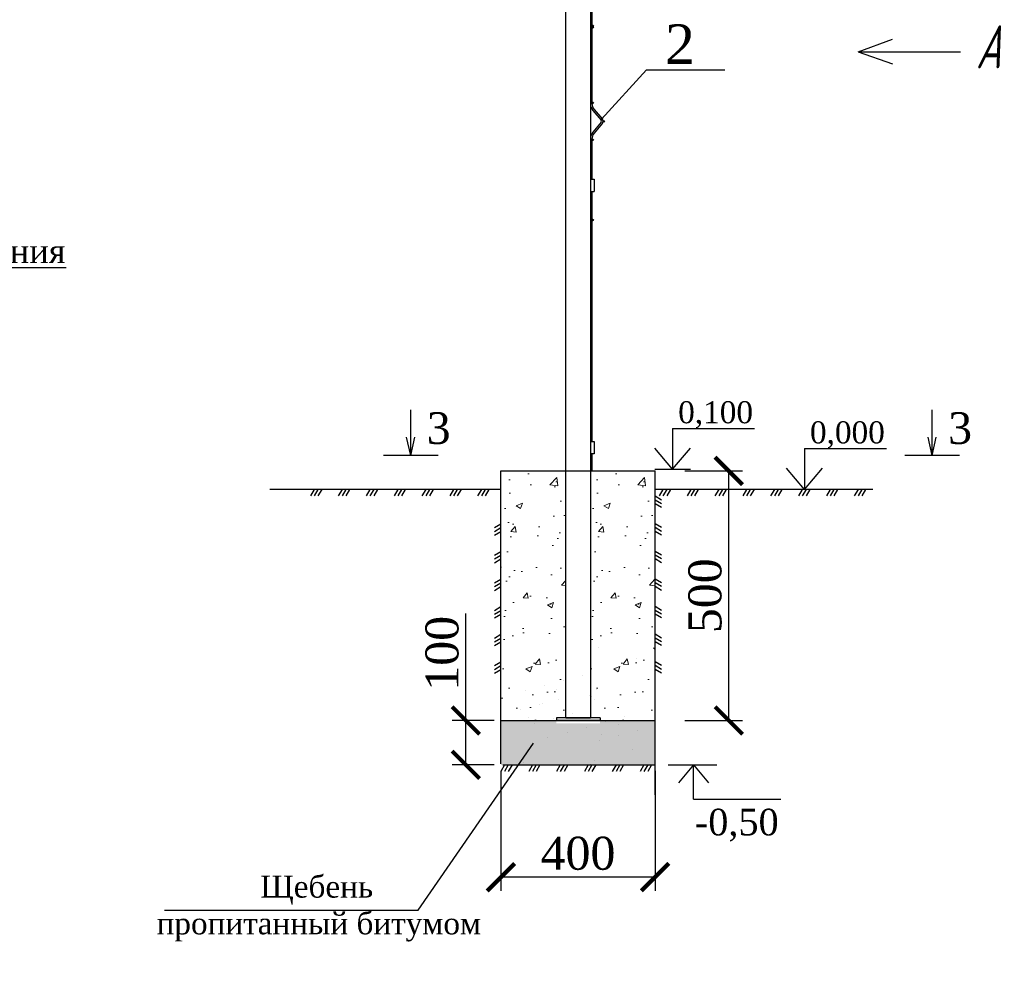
# Model space of a CAD drawing. Header units: inches. Extents: x 6778 to 7415, y 45 to 1090.
# Tile 35 of 41: x 7096 to 7186, y 531 to 617. Entities that reach past the tile are written whole.
import ezdxf

# ---------------------------------------------------------------- set-up
doc = ezdxf.new("R2010")
doc.units = ezdxf.units.IN
doc.header["$MEASUREMENT"] = 0
doc.linetypes.add('DASHDOTX2', pattern=[50.8, 25.4, -12.7, 0, -12.7])
doc.linetypes.add('K5LT_BASIC', pattern=[0])
doc.layers.add('.', color=7, linetype='Continuous', lineweight=15)
doc.layers.add('Системный слой VIEW1', color=7, linetype='Continuous')
doc.layers.add('Системный слой VIEW5', color=7, linetype='Continuous')
doc.styles.add('GOST', font='gost.shx', dxfattribs={"oblique": 15})
doc.styles.add('TIEMS', font='times.ttf')
doc.dimstyles.new('Copy of ISO-25', dxfattribs={"dimtxt": 3, "dimasz": 2.5, "dimexe": 1.25, "dimexo": 0.625, "dimtad": 1, "dimlfac": 100, "dimtxsty": 'GOST', "dimblk": 'ARCHTICK', "dimcen": 2.5, "dimadec": 0, "dimazin": 0, "dimtfac": 1, "dimtmove": 0, "dimatfit": 3, "dimldrblk": 'ARCHTICK', "dimfxl": 1, "dimarcsym": 0})

# ---------------------------------------------------------------- blocks, each defined once
blk = doc.blocks.new('_ArchTick')
at = {"color": 0, "linetype": 'ByBlock', "const_width": 0.15}
blk.add_lwpolyline([(-0.5, -0.5), (0.5, 0.5)], dxfattribs=at)
blk = doc.blocks.new('*D283')
at = {"color": 0, "lineweight": -2, "transparency": 16777216}
for p, q in [((7136.947, 553.384), (7136.947, 563.101)), ((7139.511, 553.384), (7135.697, 553.384)), ((7136.947, 549.346), (7136.947, 553.384)), ((7139.511, 549.346), (7135.697, 549.346))]:
    blk.add_line(p, q, dxfattribs=at)
at = {"layer": 'Defpoints', "color": 0, "transparency": 16777216}
for p in [(7136.947, 553.384), (7140.136, 553.384), (7140.136, 549.346)]:
    blk.add_point(p, dxfattribs=at)
at = {"color": 0, "lineweight": -2, "transparency": 16777216, "xscale": 2.5, "yscale": 2.5, "zscale": 2.5}
for p, rotation in [((7136.947, 553.384), 90), ((7136.947, 549.346), 270)]:
    blk.add_blockref('_ArchTick', p, dxfattribs=dict(at, rotation=rotation))
at = {"color": 0, "transparency": 16777216, "insert": (7134.796, 559.493), "char_height": 3, "attachment_point": 5, "rotation": 90, "style": 'TIEMS'}
blk.add_mtext('100', dxfattribs=at)
blk = doc.blocks.new('*D284')
at = {"color": 0, "lineweight": -2, "transparency": 16777216}
for p, q in [((7140.136, 548.808), (7140.136, 537.897)), ((7154.136, 548.808), (7154.136, 537.897)), ((7154.136, 539.147), (7140.136, 539.147))]:
    blk.add_line(p, q, dxfattribs=at)
at = {"layer": 'Defpoints', "color": 0, "transparency": 16777216}
for p in [(7140.136, 549.433), (7154.136, 549.433), (7140.136, 539.147)]:
    blk.add_point(p, dxfattribs=at)
at = {"color": 0, "lineweight": -2, "transparency": 16777216, "xscale": 2.5, "yscale": 2.5, "zscale": 2.5, "rotation": 180}
blk.add_blockref('_ArchTick', (7140.136, 539.147), dxfattribs=at)
at = {"color": 0, "lineweight": -2, "transparency": 16777216, "xscale": 2.5, "yscale": 2.5, "zscale": 2.5}
blk.add_blockref('_ArchTick', (7154.136, 539.147), dxfattribs=at)
at = {"color": 0, "transparency": 16777216, "insert": (7147.136, 541.298), "char_height": 3, "attachment_point": 5, "style": 'TIEMS'}
blk.add_mtext('400', dxfattribs=at)
blk = doc.blocks.new('*D297')
at = {"color": 0, "lineweight": -2, "transparency": 16777216}
for p, q in [((7156.847, 576.059), (7162.087, 576.059)), ((7160.837, 553.384), (7160.837, 576.059)), ((7156.847, 553.384), (7162.087, 553.384))]:
    blk.add_line(p, q, dxfattribs=at)
at = {"layer": 'Defpoints', "color": 0, "transparency": 16777216}
for p in [(7156.222, 576.059), (7160.837, 576.059), (7156.222, 553.384)]:
    blk.add_point(p, dxfattribs=at)
at = {"color": 0, "lineweight": -2, "transparency": 16777216, "xscale": 2.5, "yscale": 2.5, "zscale": 2.5}
for p, rotation in [((7160.837, 576.059), 90), ((7160.837, 553.384), 270)]:
    blk.add_blockref('_ArchTick', p, dxfattribs=dict(at, rotation=rotation))
at = {"color": 0, "transparency": 16777216, "insert": (7158.686, 564.722), "char_height": 3, "attachment_point": 5, "rotation": 90, "style": 'TIEMS'}
blk.add_mtext('500', dxfattribs=at)

msp = doc.modelspace()

# ---------------------------------------------------------------- hatches: boundary and pattern name
at = {"layer": '.', "linetype": 'ByBlock'}
h = msp.add_hatch(dxfattribs=at)
h.set_pattern_fill('AR-CONC', color=0, scale=0.8)
h.set_pattern_definition([(50, (4034.343, -797.612), (5.7380815, -0.502017), [0.6, -6.6]), (355, (4034.343, -797.612), (-1.110011, 6.017537), [0.48, -5.28]), (100.45144, (4034.821, -797.6537), (4.628071, 5.51552), [0.509922, -5.609137]), (46.1842, (4034.343, -796.012), (8.53793, -1.324154), [0.9, -9.9]), (96.63564, (4035.054, -796.122), (7.477296, 7.792949), [0.764883, -8.41371]), (351.18416, (4034.343, -796.012), (7.477296, 7.792949), [0.72, -7.92]), (21, (4035.143, -796.412), (4.7752564, -3.220951), [0.6, -6.6]), (326, (4035.143, -796.412), (1.946523, 5.8012), [0.48, -5.28]), (71.45144, (4035.541, -796.68), (6.721779, 2.580249), [0.509922, -5.609137]), (37.5, (4034.3428, -797.6118), (0.0972788, 2.6631508), [0, -5.216, 0, -5.36, 0, -5.3]), (7.5, (4034.3428, -797.6118), (2.1045563, 3.1552937), [0, -3.056, 0, -5.096, 0, -2.02]), (327.5, (4032.5588, -797.6118), (4.2705795, -0.180439), [0, -2, 0, -6.24, 0, -8.28]), (317.5, (4031.7588, -797.612), (4.6654894, 0.80084), [0, -2.6, 0, -4.144, 0, -5.88])])
h.paths.add_polyline_path([(7146.009, 576.06), (7140.128, 576.059), (7140.128, 553.384), (7146.092, 553.384), (7146.009, 553.444)])
h = msp.add_hatch(dxfattribs=at)
h.set_pattern_fill('AR-CONC', color=0, scale=0.8)
h.set_pattern_definition([(50, (4042.3193, -797.612), (5.7380815, -0.502017), [0.6, -6.6]), (355, (4042.3193, -797.612), (-1.110011, 6.017537), [0.48, -5.28]), (100.45144, (4042.7975, -797.6537), (4.628071, 5.51552), [0.509922, -5.609137]), (46.1842, (4042.319, -796.012), (8.53793, -1.324154), [0.9, -9.9]), (96.63564, (4043.031, -796.122), (7.477296, 7.792949), [0.764883, -8.41371]), (351.18416, (4042.319, -796.012), (7.477296, 7.792949), [0.72, -7.92]), (21, (4043.1193, -796.412), (4.7752564, -3.220951), [0.6, -6.6]), (326, (4043.1193, -796.412), (1.946523, 5.8012), [0.48, -5.28]), (71.45144, (4043.517, -796.68), (6.721779, 2.580249), [0.509922, -5.609137]), (37.5, (4042.3193, -797.6118), (0.0972788, 2.6631508), [0, -5.216, 0, -5.36, 0, -5.3]), (7.5, (4042.3193, -797.6118), (2.1045563, 3.1552937), [0, -3.056, 0, -5.096, 0, -2.02]), (327.5, (4040.5353, -797.6118), (4.2705795, -0.180439), [0, -2, 0, -6.24, 0, -8.28]), (317.5, (4039.7353, -797.612), (4.6654894, 0.80084), [0, -2.6, 0, -4.144, 0, -5.88])])
h.paths.add_polyline_path([(7148.248, 553.384), (7154.068, 553.384), (7154.128, 553.444), (7154.128, 576.059), (7148.248, 576.059)])
h = msp.add_hatch(dxfattribs=at)
h.set_pattern_fill('GRAVEL', color=256, scale=0.8)
h.set_pattern_definition([(228.0127875, (3877.21516, -949.500063), (-6.4, -7.2), [0.1076288, -10.65527044]), (184.9697407, (3877.143162, -949.580063), (9.6, 0.8), [0.1846944, -18.28473981]), (132.510447, (3876.95916, -949.596063), (8, -8.8), [0.1302304, -12.89282608]), (267.273689, (3876.647162, -949.796063), (0.8, 16), [0.1681904, -16.65084643]), (292.8336542, (3876.639162, -949.964063), (-4, 9.6), [0.164924, -16.3274985]), (357.273689, (3876.703162, -950.116063), (-16, 0.8), [0.1681904, -16.65084643]), (37.6942405, (3876.871162, -950.124063), (-10.4, -8), [0.2224232, -22.01987884]), (72.2553284, (3877.047162, -949.988063), (5.6, 17.6), [0.2099904, -20.7890572]), (121.4295656, (3877.111162, -949.788063), (-6.4, 10.4), [0.16876, -16.70725849]), (175.2363583, (3877.02316, -949.644063), (8.8, -0.8), [0.1926656, -9.44061006]), (222.3974378, (3876.831162, -949.628063), (-9.6, -8.8), [0.2491584, -24.6667]), (138.8140748, (3877.43916, -949.80406), (-5.6, 4.8), [0.0850408, -8.41907585]), (171.4692344, (3877.375162, -949.748063), (10.4, -1.6), [0.1617896, -16.01720913]), (225, (3877.21516, -949.72406), (-1e-16, -0.8), [0.1131368, -1.01823405]), (203.1985905, (3877.15916, -949.62806), (4, 1.6), [0.0609264, -6.03169208]), (291.8014095, (3877.10316, -949.65206), (-0.8, 2.4), [0.0861624, -4.22196945]), (30.9637565, (3877.13516, -949.73206), (2.4, 1.6), [0.1399432, -4.52481832]), (161.565051, (3877.25516, -949.66006), (1.6, -0.8), [0.1011928, -2.42862933]), (16.3895403, (3876.63916, -949.652063), (8, 2.4), [0.14176, -14.03427612]), (70.346176, (3876.77516, -949.612063), (-3.2, -8.8), [0.1189288, -11.7739262]), (293.1985905, (3877.25516, -949.50006), (-1.6, 4), [0.121852, -5.97076648]), (343.6104597, (3877.30316, -949.612063), (-8, 2.4), [0.14176, -14.03427612]), (339.4439548, (3876.63916, -950.14806), (-4, 1.6), [0.136704, -6.698499]), (294.7751406, (3876.76716, -950.196063), (-4, 8.8), [0.1145424, -11.33971445]), (66.8014095, (3877.26316, -950.30006), (1.6, 4), [0.121852, -5.97076648]), (17.3540246, (3877.31116, -950.188063), (-10.4, -3.2), [0.1341048, -13.2763389]), (69.4439548, (3876.87116, -950.30006), (-1.6, -4), [0.068352, -6.766851]), (101.3099325, (3877.21516, -950.30006), (-0.8, 3.2), [0.040792, -4.03842361]), (165.9637565, (3877.20716, -950.26006), (2.4, -0.8), [0.164924, -3.1335605]), (186.009006, (3877.04716, -950.220063), (8, 0.8), [0.15284, -15.13113854]), (303.6900675, (3877.13516, -949.80406), (-0.8, 1.6), [0.1153776, -2.76906342]), (353.1572266, (3877.199162, -949.900063), (13.6, -1.6), [0.2014352, -19.9420501]), (60.945396, (3877.39916, -949.92406), (-3.2, -5.6), [0.0823648, -8.15413931]), (90, (3877.4392, -949.8521), (-0.8, 0.8), [0.048, -0.752]), (120.2564372, (3877.03116, -950.196063), (3.2, -5.6), [0.1111392, -11.002816]), (48.0127875, (3876.97516, -950.100063), (6.4, 7.2), [0.2152576, -10.54764164]), (0, (3877.1192, -949.9401), (0.8, 0.8), [0.208, -0.592]), (325.3048465, (3877.32716, -949.940063), (8, -5.6), [0.1264912, -12.52261944]), (254.054604, (3877.43116, -950.01206), (-0.8, -3.2), [0.1164816, -5.70760631]), (207.6459754, (3877.399162, -950.124063), (-15.2, -8), [0.189652, -18.77557935]), (175.4260787, (3877.231162, -950.212063), (-10.4, 0.8), [0.2006392, -19.86325873])])
h.paths.add_polyline_path([(7154.128, 553.382), (7149.127, 553.382), (7149.127, 553.119), (7145.167, 553.119), (7145.167, 553.382), (7140.128, 553.382), (7140.128, 549.344), (7154.128, 549.344)])

# ---------------------------------------------------------------- linework, layer by layer
for p, q in [((7172.588, 614.154), (7175.704, 615.305)), ((7172.588, 614.154), (7175.704, 613.048)), ((7172.588, 614.154), (7181.894, 614.154)), ((7140.136, 549.433), (7140.136, 576.059)), ((7154.136, 546.633), (7154.136, 576.059)), ((7145.19, 553.624), (7145.19, 553.384)), ((7149.15, 553.624), (7149.15, 553.384)), ((7109.574, 536.143), (7132.614, 536.143))]:
    msp.add_line(p, q)
at = {"color": 1}
for p, q in [((7148.256, 602.582), (7148.612, 602.582)), ((7148.612, 602.582), (7148.612, 601.462)), ((7148.256, 601.462), (7148.612, 601.462)), ((7148.256, 578.724), (7148.612, 578.724)), ((7148.612, 578.724), (7148.612, 577.604)), ((7148.612, 577.604), (7148.256, 577.604))]:
    msp.add_line(p, q, dxfattribs=at)
at = {"linetype": 'Continuous'}
msp.add_line((7100.619, 594.508), (7072.05, 594.508), dxfattribs=at)
at = {"color": 7, "lineweight": 30}
for p, q in [((7131.935, 577.462), (7131.935, 581.63)), ((7179.312, 577.462), (7179.312, 581.63)), ((7131.935, 577.462), (7131.558, 579.142)), ((7131.935, 577.462), (7132.312, 579.142)), ((7179.312, 577.462), (7178.935, 579.142)), ((7179.312, 577.462), (7179.689, 579.142)), ((7134.422, 577.462), (7129.448, 577.462)), ((7181.799, 577.462), (7176.826, 577.462))]:
    msp.add_line(p, q, dxfattribs=at)
at = {"color": 7}
for p, q in [((7155.735, 579.933), (7163.184, 579.933)), ((7155.735, 576.213), (7154.107, 578.135)), ((7155.735, 576.213), (7157.364, 578.135)), ((7167.708, 578.104), (7175.157, 578.104)), ((7167.708, 574.384), (7166.08, 576.306)), ((7167.708, 574.384), (7169.337, 576.306)), ((7157.617, 549.346), (7156.25, 547.732)), ((7157.617, 549.346), (7158.983, 547.732)), ((7157.617, 546.224), (7165.575, 546.224))]:
    msp.add_line(p, q, dxfattribs=at)
at = {"color": 7, "linetype": 'DASHDOTX2'}
for p, q in [((7155.735, 579.933), (7155.735, 576.213)), ((7167.708, 578.104), (7167.708, 574.384)), ((7157.617, 546.224), (7157.617, 549.346))]:
    msp.add_line(p, q, dxfattribs=at)
at = {"linetype": 'ByBlock'}
for p, q in [((7140.136, 574.384), (7119.136, 574.384)), ((7173.929, 574.384), (7154.136, 574.384))]:
    msp.add_line(p, q, dxfattribs=at)
at = {"linetype": 'ByBlock', "ltscale": 8}
for p, q in [((7123.165, 574.384), (7122.824, 573.787)), ((7123.507, 574.384), (7123.165, 573.787)), ((7123.848, 574.384), (7123.507, 573.787)), ((7125.698, 574.384), (7125.356, 573.787)), ((7126.039, 574.384), (7125.698, 573.787)), ((7126.38, 574.384), (7126.039, 573.787)), ((7128.23, 574.384), (7127.888, 573.787)), ((7128.571, 574.384), (7128.23, 573.787)), ((7128.912, 574.384), (7128.571, 573.787)), ((7130.762, 574.384), (7130.42, 573.787)), ((7131.103, 574.384), (7130.762, 573.787)), ((7131.444, 574.384), (7131.103, 573.787)), ((7133.294, 574.384), (7132.952, 573.787)), ((7133.635, 574.384), (7133.294, 573.787)), ((7133.976, 574.384), (7133.635, 573.787)), ((7135.826, 574.384), (7135.484, 573.787)), ((7136.167, 574.384), (7135.826, 573.787)), ((7136.509, 574.384), (7136.167, 573.787)), ((7138.358, 574.384), (7138.016, 573.787)), ((7138.699, 574.384), (7138.358, 573.787)), ((7139.041, 574.384), (7138.699, 573.787)), ((7154.85, 574.384), (7154.509, 573.787)), ((7155.192, 574.384), (7154.85, 573.787)), ((7155.533, 574.384), (7155.192, 573.787)), ((7157.383, 574.384), (7157.041, 573.787)), ((7157.724, 574.384), (7157.383, 573.787)), ((7158.065, 574.384), (7157.724, 573.787)), ((7159.915, 574.384), (7159.573, 573.787)), ((7160.256, 574.384), (7159.915, 573.787)), ((7160.597, 574.384), (7160.256, 573.787)), ((7162.447, 574.384), (7162.105, 573.787)), ((7162.788, 574.384), (7162.447, 573.787)), ((7163.129, 574.384), (7162.788, 573.787)), ((7164.979, 574.384), (7164.637, 573.787)), ((7165.32, 574.384), (7164.979, 573.787)), ((7165.662, 574.384), (7165.32, 573.787)), ((7167.511, 574.384), (7167.169, 573.787)), ((7167.852, 574.384), (7167.511, 573.787)), ((7168.194, 574.384), (7167.852, 573.787)), ((7170.043, 574.384), (7169.702, 573.787)), ((7170.384, 574.384), (7170.043, 573.787)), ((7170.726, 574.384), (7170.384, 573.787)), ((7172.575, 574.384), (7172.234, 573.787)), ((7172.916, 574.384), (7172.575, 573.787)), ((7173.258, 574.384), (7172.916, 573.787)), ((7154.733, 573.422), (7154.136, 573.764)), ((7154.733, 573.081), (7154.136, 573.422)), ((7154.733, 572.739), (7154.136, 573.081)), ((7139.54, 570.914), (7140.136, 571.255)), ((7139.54, 570.572), (7140.136, 570.913)), ((7154.733, 570.914), (7154.136, 571.255)), ((7154.733, 570.572), (7154.136, 570.913)), ((7139.54, 570.231), (7140.136, 570.572)), ((7154.733, 570.231), (7154.136, 570.572)), ((7139.54, 568.405), (7140.136, 568.746)), ((7139.54, 568.063), (7140.136, 568.405)), ((7139.54, 567.722), (7140.136, 568.063)), ((7154.733, 568.405), (7154.136, 568.746)), ((7154.733, 568.063), (7154.136, 568.405)), ((7154.733, 567.722), (7154.136, 568.063)), ((7139.54, 565.896), (7140.136, 566.237)), ((7139.54, 565.555), (7140.136, 565.896)), ((7139.54, 565.213), (7140.136, 565.555)), ((7154.733, 565.896), (7154.136, 566.237)), ((7154.733, 565.555), (7154.136, 565.896)), ((7154.733, 565.213), (7154.136, 565.555)), ((7139.54, 563.387), (7140.136, 563.729)), ((7154.733, 563.387), (7154.136, 563.729)), ((7139.54, 563.046), (7140.136, 563.387)), ((7139.54, 562.704), (7140.136, 563.046)), ((7154.733, 563.046), (7154.136, 563.387)), ((7154.733, 562.704), (7154.136, 563.046)), ((7139.54, 560.879), (7140.136, 561.22)), ((7154.733, 560.879), (7154.136, 561.22)), ((7139.54, 560.537), (7140.136, 560.878)), ((7139.54, 560.196), (7140.136, 560.537)), ((7154.733, 560.537), (7154.136, 560.878)), ((7154.733, 560.196), (7154.136, 560.537)), ((7139.54, 558.37), (7140.136, 558.711)), ((7139.54, 558.028), (7140.136, 558.37)), ((7154.733, 558.37), (7154.136, 558.711)), ((7154.733, 558.028), (7154.136, 558.37)), ((7139.54, 557.687), (7140.136, 558.028)), ((7154.733, 557.687), (7154.136, 558.028)), ((7140.463, 549.346), (7140.122, 548.749)), ((7140.804, 549.346), (7140.463, 548.749)), ((7141.146, 549.346), (7140.804, 548.749)), ((7142.995, 549.346), (7142.654, 548.749)), ((7143.337, 549.346), (7142.995, 548.749)), ((7143.678, 549.346), (7143.337, 548.749)), ((7145.527, 549.346), (7145.186, 548.749)), ((7145.869, 549.346), (7145.527, 548.749)), ((7146.21, 549.346), (7145.869, 548.749)), ((7148.059, 549.346), (7147.718, 548.749)), ((7148.401, 549.346), (7148.059, 548.749)), ((7148.742, 549.346), (7148.401, 548.749)), ((7150.591, 549.346), (7150.25, 548.749)), ((7150.933, 549.346), (7150.591, 548.749)), ((7151.274, 549.346), (7150.933, 548.749)), ((7153.123, 549.346), (7152.782, 548.749)), ((7153.465, 549.346), (7153.123, 548.749)), ((7153.806, 549.346), (7153.465, 548.749))]:
    msp.add_line(p, q, dxfattribs=at)
at = {"color": 3}
for p, q in [((7155.485, 574.384), (7155.485, 574.384)), ((7148.964, 559.976), (7148.964, 559.976)), ((7154.136, 559.833), (7153.993, 559.976)), ((7152.421, 559.033), (7152.421, 559.033)), ((7145.192, 556.205), (7145.192, 556.205)), ((7148.335, 555.576), (7148.256, 555.655)), ((7143.935, 554.947), (7143.935, 554.947)), ((7148.649, 555.262), (7148.649, 555.262)), ((7142.677, 553.69), (7142.677, 553.69)), ((7150.849, 553.061), (7150.849, 553.061))]:
    msp.add_line(p, q, dxfattribs=at)
at = {"color": 2}
for p, q in [((7147.549, 557.497), (7147.549, 557.497)), ((7144.092, 556.554), (7144.092, 556.554)), ((7145.82, 557.025), (7145.82, 557.025)), ((7142.363, 556.082), (7142.363, 556.082)), ((7148.806, 556.239), (7148.806, 556.239)), ((7143.62, 554.825), (7143.62, 554.825)), ((7145.349, 555.297), (7145.349, 555.297)), ((7141.892, 554.354), (7141.892, 554.354)), ((7146.606, 554.039), (7146.606, 554.039)), ((7148.335, 554.511), (7148.335, 554.511)), ((7143.149, 553.096), (7143.149, 553.096)), ((7144.878, 553.568), (7144.878, 553.568)), ((7146.498, 553.563), (7146.498, 553.563)), ((7149.592, 553.254), (7149.592, 553.254)), ((7151.321, 553.725), (7151.321, 553.725)), ((7146.135, 552.311), (7146.135, 552.311)), ((7147.863, 552.782), (7147.863, 552.782)), ((7149.278, 552.118), (7149.278, 552.118)), ((7150.849, 551.996), (7150.849, 551.996)), ((7152.578, 552.468), (7152.578, 552.468)), ((7144.406, 551.839), (7144.406, 551.839)), ((7149.121, 551.525), (7149.121, 551.525)), ((7152.107, 550.739), (7152.107, 550.739)), ((7142.206, 549.551), (7142.206, 549.551)), ((7148.286, 549.346), (7148.335, 549.394)), ((7148.649, 549.708), (7148.649, 549.708)), ((7153.364, 549.394), (7153.364, 549.394))]:
    msp.add_line(p, q, dxfattribs=at)
at = {"ltscale": 0.2}
for p, q in [((7149.15, 553.624), (7145.19, 553.624)), ((7149.15, 553.384), (7145.19, 553.384))]:
    msp.add_line(p, q, dxfattribs=at)
at = {"ltscale": 0.5}
msp.add_line((7132.614, 536.143), (7143.088, 551.316), dxfattribs=at)
at = {"linetype": 'ByBlock'}
for points in [[(7149.283, 608.025), (7153.352, 612.507), (7160.472, 612.507)], [(7154.109, 576.213), (7157.362, 576.213)], [(7140.136, 576.059), (7154.136, 576.059)], [(7140.136, 553.384), (7154.136, 553.384)], [(7140.29, 549.346), (7154.136, 549.346)]]:
    msp.add_lwpolyline(points, dxfattribs=at)
at = {"color": 7, "linetype": 'Continuous', "const_width": 0.112}
for points in [[(7165.405, 574.384), (7169.862, 574.384)], [(7155.313, 549.346), (7159.77, 549.346)]]:
    msp.add_lwpolyline(points, dxfattribs=at)
at = {"layer": 'Системный слой VIEW1', "color": 5, "linetype": 'K5LT_BASIC'}
for p, q in [((7146.016, 553.624), (7146.016, 661.326)), ((7148.256, 660.398), (7148.256, 574.86)), ((7148.256, 653.159), (7148.256, 553.624)), ((7146.042, 553.624), (7148.282, 553.624))]:
    msp.add_line(p, q, dxfattribs=at)
at = {"layer": 'Системный слой VIEW5', "color": 0, "linetype": 'K5LT_BASIC'}
for p, q in [((7148.396, 620.081), (7148.396, 613.444)), ((7148.396, 613.444), (7148.396, 609.456)), ((7148.485, 608.826), (7149.239, 607.928)), ((7148.485, 608.826), (7149.239, 607.928)), ((7148.485, 608.826), (7149.239, 607.928)), ((7148.485, 608.826), (7149.239, 607.928)), ((7148.485, 608.826), (7149.239, 607.928)), ((7148.485, 608.826), (7149.239, 607.928)), ((7148.485, 608.826), (7149.239, 607.928)), ((7148.485, 608.826), (7149.239, 607.928)), ((7148.485, 608.826), (7149.239, 607.928)), ((7148.485, 608.826), (7149.239, 607.928)), ((7148.485, 608.826), (7149.239, 607.928)), ((7148.485, 608.826), (7149.239, 607.928)), ((7148.485, 608.826), (7149.239, 607.928)), ((7148.485, 608.826), (7149.239, 607.928)), ((7148.485, 608.826), (7149.239, 607.928)), ((7148.485, 608.826), (7149.239, 607.928)), ((7148.485, 608.826), (7149.239, 607.928)), ((7148.485, 608.826), (7149.239, 607.928)), ((7148.485, 608.826), (7149.239, 607.928)), ((7148.485, 608.826), (7149.239, 607.928)), ((7148.485, 608.826), (7149.239, 607.928)), ((7148.485, 608.826), (7149.239, 607.928)), ((7148.485, 608.826), (7149.239, 607.928)), ((7148.485, 608.826), (7149.239, 607.928)), ((7148.485, 608.826), (7149.239, 607.928)), ((7148.485, 608.826), (7149.239, 607.928)), ((7148.485, 608.826), (7149.239, 607.928)), ((7148.485, 608.826), (7149.239, 607.928)), ((7148.485, 608.826), (7149.239, 607.928)), ((7148.485, 608.826), (7149.239, 607.928)), ((7148.485, 608.826), (7149.239, 607.928)), ((7148.485, 608.826), (7149.239, 607.928)), ((7148.485, 608.826), (7149.239, 607.928)), ((7148.485, 608.826), (7149.239, 607.928)), ((7148.485, 608.826), (7149.239, 607.928)), ((7148.485, 608.826), (7149.239, 607.928)), ((7148.485, 608.826), (7149.239, 607.928)), ((7148.485, 608.826), (7149.239, 607.928)), ((7148.485, 608.826), (7149.239, 607.928)), ((7148.485, 608.826), (7149.239, 607.928)), ((7148.485, 608.826), (7149.239, 607.928)), ((7148.485, 608.826), (7149.239, 607.928)), ((7148.485, 608.826), (7149.239, 607.928)), ((7148.485, 608.826), (7149.239, 607.928)), ((7148.485, 608.826), (7149.239, 607.928)), ((7148.485, 608.826), (7149.239, 607.928)), ((7148.485, 608.826), (7149.239, 607.928)), ((7148.485, 608.826), (7149.239, 607.928)), ((7148.485, 608.826), (7149.239, 607.928)), ((7148.485, 608.826), (7149.239, 607.928)), ((7148.485, 608.826), (7149.239, 607.928)), ((7148.485, 608.826), (7149.239, 607.928)), ((7148.485, 608.826), (7149.239, 607.928)), ((7148.485, 608.826), (7149.239, 607.928)), ((7148.485, 608.826), (7149.239, 607.928)), ((7148.485, 608.826), (7149.239, 607.928)), ((7148.485, 608.826), (7149.239, 607.928)), ((7148.593, 608.916), (7149.346, 608.018)), ((7149.239, 607.748), (7148.485, 606.85)), ((7149.346, 607.658), (7148.593, 606.76)), ((7149.346, 607.658), (7148.593, 606.76)), ((7149.346, 607.658), (7148.593, 606.76)), ((7149.346, 607.658), (7148.593, 606.76)), ((7149.346, 607.658), (7148.593, 606.76)), ((7149.346, 607.658), (7148.593, 606.76)), ((7149.346, 607.658), (7148.593, 606.76)), ((7149.346, 607.658), (7148.593, 606.76)), ((7149.346, 607.658), (7148.593, 606.76)), ((7149.346, 607.658), (7148.593, 606.76)), ((7149.346, 607.658), (7148.593, 606.76)), ((7149.346, 607.658), (7148.593, 606.76)), ((7149.346, 607.658), (7148.593, 606.76)), ((7149.346, 607.658), (7148.593, 606.76)), ((7149.346, 607.658), (7148.593, 606.76)), ((7149.346, 607.658), (7148.593, 606.76)), ((7149.346, 607.658), (7148.593, 606.76)), ((7149.346, 607.658), (7148.593, 606.76)), ((7149.346, 607.658), (7148.593, 606.76)), ((7149.346, 607.658), (7148.593, 606.76)), ((7149.346, 607.658), (7148.593, 606.76)), ((7149.346, 607.658), (7148.593, 606.76)), ((7149.346, 607.658), (7148.593, 606.76)), ((7149.346, 607.658), (7148.593, 606.76)), ((7149.346, 607.658), (7148.593, 606.76)), ((7149.346, 607.658), (7148.593, 606.76)), ((7149.346, 607.658), (7148.593, 606.76)), ((7149.346, 607.658), (7148.593, 606.76)), ((7149.346, 607.658), (7148.593, 606.76)), ((7149.346, 607.658), (7148.593, 606.76)), ((7149.346, 607.658), (7148.593, 606.76)), ((7149.346, 607.658), (7148.593, 606.76)), ((7149.346, 607.658), (7148.593, 606.76)), ((7149.346, 607.658), (7148.593, 606.76)), ((7149.346, 607.658), (7148.593, 606.76)), ((7149.346, 607.658), (7148.593, 606.76)), ((7149.346, 607.658), (7148.593, 606.76)), ((7149.346, 607.658), (7148.593, 606.76)), ((7149.346, 607.658), (7148.593, 606.76)), ((7149.346, 607.658), (7148.593, 606.76)), ((7149.346, 607.658), (7148.593, 606.76)), ((7149.346, 607.658), (7148.593, 606.76)), ((7149.346, 607.658), (7148.593, 606.76)), ((7149.346, 607.658), (7148.593, 606.76)), ((7149.346, 607.658), (7148.593, 606.76)), ((7149.346, 607.658), (7148.593, 606.76)), ((7149.346, 607.658), (7148.593, 606.76)), ((7149.346, 607.658), (7148.593, 606.76)), ((7149.346, 607.658), (7148.593, 606.76)), ((7149.346, 607.658), (7148.593, 606.76)), ((7149.346, 607.658), (7148.593, 606.76)), ((7149.346, 607.658), (7148.593, 606.76)), ((7149.346, 607.658), (7148.593, 606.76)), ((7149.346, 607.658), (7148.593, 606.76)), ((7149.346, 607.658), (7148.593, 606.76)), ((7149.346, 607.658), (7148.593, 606.76)), ((7149.346, 607.658), (7148.593, 606.76)), ((7148.396, 606.22), (7148.396, 602.582)), ((7148.396, 601.462), (7148.396, 578.724)), ((7148.396, 577.604), (7148.396, 576.059))]:
    msp.add_line(p, q, dxfattribs=at)
for centre in [(7148.466, 616.51), (7148.466, 616.37), (7148.466, 609.51), (7149.474, 607.83), (7148.466, 606.15), (7148.466, 598.87)]:
    msp.add_circle(centre, 0.07, dxfattribs=at)
for centre, radius, start, end in [((7149.236, 609.456), 0.98, 180, 220), ((7149.236, 609.456), 0.98, 180, 220), ((7149.236, 609.456), 0.98, 180, 220), ((7149.236, 609.456), 0.98, 180, 220), ((7149.236, 609.456), 0.98, 180, 220), ((7149.236, 609.456), 0.98, 180, 220), ((7149.236, 609.456), 0.98, 180, 220), ((7149.236, 609.456), 0.98, 180, 220), ((7149.236, 609.456), 0.98, 180, 220), ((7149.236, 609.456), 0.98, 180, 220), ((7149.236, 609.456), 0.98, 180, 220), ((7149.236, 609.456), 0.98, 180, 220), ((7149.236, 609.456), 0.98, 180, 220), ((7149.236, 609.456), 0.98, 180, 220), ((7149.236, 609.456), 0.98, 180, 220), ((7149.236, 609.456), 0.98, 180, 220), ((7149.236, 609.456), 0.98, 180, 220), ((7149.236, 609.456), 0.98, 180, 220), ((7149.236, 609.456), 0.98, 180, 220), ((7149.236, 609.456), 0.98, 180, 220), ((7149.236, 609.456), 0.98, 180, 220), ((7149.236, 609.456), 0.98, 180, 220), ((7149.236, 609.456), 0.98, 180, 220), ((7149.236, 609.456), 0.98, 180, 220), ((7149.236, 609.456), 0.98, 180, 220), ((7149.236, 609.456), 0.98, 180, 220), ((7149.236, 609.456), 0.98, 180, 220), ((7149.236, 609.456), 0.98, 180, 220), ((7149.236, 609.456), 0.98, 180, 220), ((7149.236, 609.456), 0.98, 180, 220), ((7149.236, 609.456), 0.98, 180, 220), ((7149.236, 609.456), 0.98, 180, 220), ((7149.236, 609.456), 0.98, 180, 220), ((7149.236, 609.456), 0.98, 180, 220), ((7149.236, 609.456), 0.98, 180, 220), ((7149.236, 609.456), 0.98, 180, 220), ((7149.236, 609.456), 0.98, 180, 220), ((7149.236, 609.456), 0.98, 180, 220), ((7149.236, 609.456), 0.98, 180, 220), ((7149.236, 609.456), 0.98, 180, 220), ((7149.236, 609.456), 0.98, 180, 220), ((7149.236, 609.456), 0.98, 180, 220), ((7149.236, 609.456), 0.98, 180, 220), ((7149.236, 609.456), 0.98, 180, 220), ((7149.236, 609.456), 0.98, 180, 220), ((7149.236, 609.456), 0.98, 180, 220), ((7149.236, 609.456), 0.98, 180, 220), ((7149.236, 609.456), 0.98, 180, 220), ((7149.236, 609.456), 0.98, 180, 220), ((7149.236, 609.456), 0.98, 180, 220), ((7149.236, 609.456), 0.98, 180, 220), ((7149.236, 609.456), 0.98, 180, 220), ((7149.236, 609.456), 0.98, 180, 220), ((7149.236, 609.456), 0.98, 180, 220), ((7149.236, 609.456), 0.98, 180, 220), ((7149.236, 609.456), 0.98, 180, 220), ((7149.236, 609.456), 0.98, 180, 220), ((7149.236, 609.456), 0.84, 180, 220), ((7149.236, 609.456), 0.84, 180, 220), ((7149.236, 609.456), 0.84, 180, 220), ((7149.236, 609.456), 0.84, 180, 220), ((7149.236, 609.456), 0.84, 180, 220), ((7149.236, 609.456), 0.84, 180, 220), ((7149.236, 609.456), 0.84, 180, 220), ((7149.236, 609.456), 0.84, 180, 220), ((7149.236, 609.456), 0.84, 180, 220), ((7149.236, 609.456), 0.84, 180, 220), ((7149.236, 609.456), 0.84, 180, 220), ((7149.236, 609.456), 0.84, 180, 220), ((7149.236, 609.456), 0.84, 180, 220), ((7149.236, 609.456), 0.84, 180, 220), ((7149.236, 609.456), 0.84, 180, 220), ((7149.236, 609.456), 0.84, 180, 220), ((7149.236, 609.456), 0.84, 180, 220), ((7149.236, 609.456), 0.84, 180, 220), ((7149.236, 609.456), 0.84, 180, 220), ((7149.236, 609.456), 0.84, 180, 220), ((7149.236, 609.456), 0.84, 180, 220), ((7149.236, 609.456), 0.84, 180, 220), ((7149.236, 609.456), 0.84, 180, 220), ((7149.236, 609.456), 0.84, 180, 220), ((7149.236, 609.456), 0.84, 180, 220), ((7149.236, 609.456), 0.84, 180, 220), ((7149.236, 609.456), 0.84, 180, 220), ((7149.236, 609.456), 0.84, 180, 220), ((7149.236, 609.456), 0.84, 180, 220), ((7149.236, 609.456), 0.84, 180, 220), ((7149.236, 609.456), 0.84, 180, 220), ((7149.236, 609.456), 0.84, 180, 220), ((7149.236, 609.456), 0.84, 180, 220), ((7149.236, 609.456), 0.84, 180, 220), ((7149.236, 609.456), 0.84, 180, 220), ((7149.236, 609.456), 0.84, 180, 220), ((7149.236, 609.456), 0.84, 180, 220), ((7149.236, 609.456), 0.84, 180, 220), ((7149.236, 609.456), 0.84, 180, 220), ((7149.236, 609.456), 0.84, 180, 220), ((7149.236, 609.456), 0.84, 180, 220), ((7149.236, 609.456), 0.84, 180, 220), ((7149.236, 609.456), 0.84, 180, 220), ((7149.236, 609.456), 0.84, 180, 220), ((7149.236, 609.456), 0.84, 180, 220), ((7149.236, 609.456), 0.84, 180, 220), ((7149.236, 609.456), 0.84, 180, 220), ((7149.236, 609.456), 0.84, 180, 220), ((7149.236, 609.456), 0.84, 180, 220), ((7149.236, 609.456), 0.84, 180, 220), ((7149.236, 609.456), 0.84, 180, 220), ((7149.236, 609.456), 0.84, 180, 220), ((7149.236, 609.456), 0.84, 180, 220), ((7149.236, 609.456), 0.84, 180, 220), ((7149.236, 609.456), 0.84, 180, 220), ((7149.236, 609.456), 0.84, 180, 220), ((7149.236, 609.456), 0.84, 180, 220), ((7149.132, 607.838), 0.14, 320, 40), ((7149.132, 607.838), 0.14, 320, 40), ((7149.132, 607.838), 0.14, 320, 40), ((7149.132, 607.838), 0.14, 320, 40), ((7149.132, 607.838), 0.14, 320, 40), ((7149.132, 607.838), 0.14, 320, 40), ((7149.132, 607.838), 0.14, 320, 40), ((7149.132, 607.838), 0.14, 320, 40), ((7149.132, 607.838), 0.14, 320, 40), ((7149.132, 607.838), 0.14, 320, 40), ((7149.132, 607.838), 0.14, 320, 40), ((7149.132, 607.838), 0.14, 320, 40), ((7149.132, 607.838), 0.14, 320, 40), ((7149.132, 607.838), 0.14, 320, 40), ((7149.132, 607.838), 0.14, 320, 40), ((7149.132, 607.838), 0.14, 320, 40), ((7149.132, 607.838), 0.14, 320, 40), ((7149.132, 607.838), 0.14, 320, 40), ((7149.132, 607.838), 0.14, 320, 40), ((7149.132, 607.838), 0.14, 320, 40), ((7149.132, 607.838), 0.14, 320, 40), ((7149.132, 607.838), 0.14, 320, 40), ((7149.132, 607.838), 0.14, 320, 40), ((7149.132, 607.838), 0.14, 320, 40), ((7149.132, 607.838), 0.14, 320, 40), ((7149.132, 607.838), 0.14, 320, 40), ((7149.132, 607.838), 0.14, 320, 40), ((7149.132, 607.838), 0.14, 320, 40), ((7149.132, 607.838), 0.14, 320, 40), ((7149.132, 607.838), 0.14, 320, 40), ((7149.132, 607.838), 0.14, 320, 40), ((7149.132, 607.838), 0.14, 320, 40), ((7149.132, 607.838), 0.14, 320, 40), ((7149.132, 607.838), 0.14, 320, 40), ((7149.132, 607.838), 0.14, 320, 40), ((7149.132, 607.838), 0.14, 320, 40), ((7149.132, 607.838), 0.14, 320, 40), ((7149.132, 607.838), 0.14, 320, 40), ((7149.132, 607.838), 0.14, 320, 40), ((7149.132, 607.838), 0.14, 320, 40), ((7149.132, 607.838), 0.14, 320, 40), ((7149.132, 607.838), 0.14, 320, 40), ((7149.132, 607.838), 0.14, 320, 40), ((7149.132, 607.838), 0.14, 320, 40), ((7149.132, 607.838), 0.14, 320, 40), ((7149.132, 607.838), 0.14, 320, 40), ((7149.132, 607.838), 0.14, 320, 40), ((7149.132, 607.838), 0.14, 320, 40), ((7149.132, 607.838), 0.14, 320, 40), ((7149.132, 607.838), 0.14, 320, 40), ((7149.132, 607.838), 0.14, 320, 40), ((7149.132, 607.838), 0.14, 320, 40), ((7149.132, 607.838), 0.14, 320, 40), ((7149.132, 607.838), 0.14, 320, 40), ((7149.132, 607.838), 0.14, 320, 40), ((7149.132, 607.838), 0.14, 320, 40), ((7149.132, 607.838), 0.14, 320, 40), ((7149.132, 607.838), 0.28, 4.52407, 40), ((7149.132, 607.838), 0.28, 4.52407, 40), ((7149.132, 607.838), 0.28, 4.52407, 40), ((7149.132, 607.838), 0.28, 4.52407, 40), ((7149.132, 607.838), 0.28, 4.52407, 40), ((7149.132, 607.838), 0.28, 4.52407, 40), ((7149.132, 607.838), 0.28, 4.52407, 40), ((7149.132, 607.838), 0.28, 4.52407, 40), ((7149.132, 607.838), 0.28, 4.52407, 40), ((7149.132, 607.838), 0.28, 4.52407, 40), ((7149.132, 607.838), 0.28, 4.52407, 40), ((7149.132, 607.838), 0.28, 4.52407, 40), ((7149.132, 607.838), 0.28, 4.52407, 40), ((7149.132, 607.838), 0.28, 4.52407, 40), ((7149.132, 607.838), 0.28, 4.52407, 40), ((7149.132, 607.838), 0.28, 4.52407, 40), ((7149.132, 607.838), 0.28, 4.52407, 40), ((7149.132, 607.838), 0.28, 4.52407, 40), ((7149.132, 607.838), 0.28, 4.52407, 40), ((7149.132, 607.838), 0.28, 4.52407, 40), ((7149.132, 607.838), 0.28, 4.52407, 40), ((7149.132, 607.838), 0.28, 4.52407, 40), ((7149.132, 607.838), 0.28, 4.52407, 40), ((7149.132, 607.838), 0.28, 4.52407, 40), ((7149.132, 607.838), 0.28, 4.52407, 40), ((7149.132, 607.838), 0.28, 4.52407, 40), ((7149.132, 607.838), 0.28, 4.52407, 40), ((7149.132, 607.838), 0.28, 4.52407, 40), ((7149.132, 607.838), 0.28, 4.52407, 40), ((7149.132, 607.838), 0.28, 4.52407, 40), ((7149.132, 607.838), 0.28, 4.52407, 40), ((7149.132, 607.838), 0.28, 4.52407, 40), ((7149.132, 607.838), 0.28, 4.52407, 40), ((7149.132, 607.838), 0.28, 4.52407, 40), ((7149.132, 607.838), 0.28, 4.52407, 40), ((7149.132, 607.838), 0.28, 4.52407, 40), ((7149.132, 607.838), 0.28, 4.52407, 40), ((7149.132, 607.838), 0.28, 4.52407, 40), ((7149.132, 607.838), 0.28, 4.52407, 40), ((7149.132, 607.838), 0.28, 4.52407, 40), ((7149.132, 607.838), 0.28, 4.52407, 40), ((7149.132, 607.838), 0.28, 4.52407, 40), ((7149.132, 607.838), 0.28, 4.52407, 40), ((7149.132, 607.838), 0.28, 4.52407, 40), ((7149.132, 607.838), 0.28, 4.52407, 40), ((7149.132, 607.838), 0.28, 4.52407, 40), ((7149.132, 607.838), 0.28, 4.52407, 40), ((7149.132, 607.838), 0.28, 4.52407, 40), ((7149.132, 607.838), 0.28, 4.52407, 40), ((7149.132, 607.838), 0.28, 4.52407, 40), ((7149.132, 607.838), 0.28, 4.52407, 40), ((7149.132, 607.838), 0.28, 4.52407, 40), ((7149.132, 607.838), 0.28, 4.52407, 40), ((7149.132, 607.838), 0.28, 4.52407, 40), ((7149.132, 607.838), 0.28, 4.52407, 40), ((7149.132, 607.838), 0.28, 4.52407, 40), ((7149.132, 607.838), 0.28, 4.52407, 40), ((7149.132, 607.838), 0.28, 320, 352.74182), ((7149.132, 607.838), 0.28, 320, 352.74182), ((7149.132, 607.838), 0.28, 320, 352.74182), ((7149.132, 607.838), 0.28, 320, 352.74182), ((7149.132, 607.838), 0.28, 320, 352.74182), ((7149.132, 607.838), 0.28, 320, 352.74182), ((7149.132, 607.838), 0.28, 320, 352.74182), ((7149.132, 607.838), 0.28, 320, 352.74182), ((7149.132, 607.838), 0.28, 320, 352.74182), ((7149.132, 607.838), 0.28, 320, 352.74182), ((7149.132, 607.838), 0.28, 320, 352.74182), ((7149.132, 607.838), 0.28, 320, 352.74182), ((7149.132, 607.838), 0.28, 320, 352.74182), ((7149.132, 607.838), 0.28, 320, 352.74182), ((7149.132, 607.838), 0.28, 320, 352.74182), ((7149.132, 607.838), 0.28, 320, 352.74182), ((7149.132, 607.838), 0.28, 320, 352.74182), ((7149.132, 607.838), 0.28, 320, 352.74182), ((7149.132, 607.838), 0.28, 320, 352.74182), ((7149.132, 607.838), 0.28, 320, 352.74182), ((7149.132, 607.838), 0.28, 320, 352.74182), ((7149.132, 607.838), 0.28, 320, 352.74182), ((7149.132, 607.838), 0.28, 320, 352.74182), ((7149.132, 607.838), 0.28, 320, 352.74182), ((7149.132, 607.838), 0.28, 320, 352.74182), ((7149.132, 607.838), 0.28, 320, 352.74182), ((7149.132, 607.838), 0.28, 320, 352.74182), ((7149.132, 607.838), 0.28, 320, 352.74182), ((7149.132, 607.838), 0.28, 320, 352.74182), ((7149.132, 607.838), 0.28, 320, 352.74182), ((7149.132, 607.838), 0.28, 320, 352.74182), ((7149.132, 607.838), 0.28, 320, 352.74182), ((7149.132, 607.838), 0.28, 320, 352.74182), ((7149.132, 607.838), 0.28, 320, 352.74182), ((7149.132, 607.838), 0.28, 320, 352.74182), ((7149.132, 607.838), 0.28, 320, 352.74182), ((7149.132, 607.838), 0.28, 320, 352.74182), ((7149.132, 607.838), 0.28, 320, 352.74182), ((7149.132, 607.838), 0.28, 320, 352.74182), ((7149.132, 607.838), 0.28, 320, 352.74182), ((7149.132, 607.838), 0.28, 320, 352.74182), ((7149.132, 607.838), 0.28, 320, 352.74182), ((7149.132, 607.838), 0.28, 320, 352.74182), ((7149.132, 607.838), 0.28, 320, 352.74182), ((7149.132, 607.838), 0.28, 320, 352.74182), ((7149.132, 607.838), 0.28, 320, 352.74182), ((7149.132, 607.838), 0.28, 320, 352.74182), ((7149.132, 607.838), 0.28, 320, 352.74182), ((7149.132, 607.838), 0.28, 320, 352.74182), ((7149.132, 607.838), 0.28, 320, 352.74182), ((7149.132, 607.838), 0.28, 320, 352.74182), ((7149.132, 607.838), 0.28, 320, 352.74182), ((7149.132, 607.838), 0.28, 320, 352.74182), ((7149.132, 607.838), 0.28, 320, 352.74182), ((7149.132, 607.838), 0.28, 320, 352.74182), ((7149.132, 607.838), 0.28, 320, 352.74182), ((7149.132, 607.838), 0.28, 320, 352.74182), ((7149.236, 606.22), 0.98, 140, 180), ((7149.236, 606.22), 0.98, 140, 180), ((7149.236, 606.22), 0.98, 140, 180), ((7149.236, 606.22), 0.98, 140, 180), ((7149.236, 606.22), 0.98, 140, 180), ((7149.236, 606.22), 0.98, 140, 180), ((7149.236, 606.22), 0.98, 140, 180), ((7149.236, 606.22), 0.98, 140, 180), ((7149.236, 606.22), 0.98, 140, 180), ((7149.236, 606.22), 0.98, 140, 180), ((7149.236, 606.22), 0.98, 140, 180), ((7149.236, 606.22), 0.98, 140, 180), ((7149.236, 606.22), 0.98, 140, 180), ((7149.236, 606.22), 0.98, 140, 180), ((7149.236, 606.22), 0.98, 140, 180), ((7149.236, 606.22), 0.98, 140, 180), ((7149.236, 606.22), 0.98, 140, 180), ((7149.236, 606.22), 0.98, 140, 180), ((7149.236, 606.22), 0.98, 140, 180), ((7149.236, 606.22), 0.98, 140, 180), ((7149.236, 606.22), 0.98, 140, 180), ((7149.236, 606.22), 0.98, 140, 180), ((7149.236, 606.22), 0.98, 140, 180), ((7149.236, 606.22), 0.98, 140, 180), ((7149.236, 606.22), 0.98, 140, 180), ((7149.236, 606.22), 0.98, 140, 180), ((7149.236, 606.22), 0.98, 140, 180), ((7149.236, 606.22), 0.98, 140, 180), ((7149.236, 606.22), 0.98, 140, 180), ((7149.236, 606.22), 0.98, 140, 180), ((7149.236, 606.22), 0.98, 140, 180), ((7149.236, 606.22), 0.98, 140, 180), ((7149.236, 606.22), 0.98, 140, 180), ((7149.236, 606.22), 0.98, 140, 180), ((7149.236, 606.22), 0.98, 140, 180), ((7149.236, 606.22), 0.98, 140, 180), ((7149.236, 606.22), 0.98, 140, 180), ((7149.236, 606.22), 0.98, 140, 180), ((7149.236, 606.22), 0.98, 140, 180), ((7149.236, 606.22), 0.98, 140, 180), ((7149.236, 606.22), 0.98, 140, 180), ((7149.236, 606.22), 0.98, 140, 180), ((7149.236, 606.22), 0.98, 140, 180), ((7149.236, 606.22), 0.98, 140, 180), ((7149.236, 606.22), 0.98, 140, 180), ((7149.236, 606.22), 0.98, 140, 180), ((7149.236, 606.22), 0.98, 140, 180), ((7149.236, 606.22), 0.98, 140, 180), ((7149.236, 606.22), 0.98, 140, 180), ((7149.236, 606.22), 0.98, 140, 180), ((7149.236, 606.22), 0.98, 140, 180), ((7149.236, 606.22), 0.98, 140, 180), ((7149.236, 606.22), 0.98, 140, 180), ((7149.236, 606.22), 0.98, 140, 180), ((7149.236, 606.22), 0.98, 140, 180), ((7149.236, 606.22), 0.98, 140, 180), ((7149.236, 606.22), 0.98, 140, 180), ((7149.236, 606.22), 0.84, 140, 180), ((7149.236, 606.22), 0.84, 140, 180), ((7149.236, 606.22), 0.84, 140, 180), ((7149.236, 606.22), 0.84, 140, 180), ((7149.236, 606.22), 0.84, 140, 180), ((7149.236, 606.22), 0.84, 140, 180), ((7149.236, 606.22), 0.84, 140, 180), ((7149.236, 606.22), 0.84, 140, 180), ((7149.236, 606.22), 0.84, 140, 180), ((7149.236, 606.22), 0.84, 140, 180), ((7149.236, 606.22), 0.84, 140, 180), ((7149.236, 606.22), 0.84, 140, 180), ((7149.236, 606.22), 0.84, 140, 180), ((7149.236, 606.22), 0.84, 140, 180), ((7149.236, 606.22), 0.84, 140, 180), ((7149.236, 606.22), 0.84, 140, 180), ((7149.236, 606.22), 0.84, 140, 180), ((7149.236, 606.22), 0.84, 140, 180), ((7149.236, 606.22), 0.84, 140, 180), ((7149.236, 606.22), 0.84, 140, 180), ((7149.236, 606.22), 0.84, 140, 180), ((7149.236, 606.22), 0.84, 140, 180), ((7149.236, 606.22), 0.84, 140, 180), ((7149.236, 606.22), 0.84, 140, 180), ((7149.236, 606.22), 0.84, 140, 180), ((7149.236, 606.22), 0.84, 140, 180), ((7149.236, 606.22), 0.84, 140, 180), ((7149.236, 606.22), 0.84, 140, 180), ((7149.236, 606.22), 0.84, 140, 180), ((7149.236, 606.22), 0.84, 140, 180), ((7149.236, 606.22), 0.84, 140, 180), ((7149.236, 606.22), 0.84, 140, 180), ((7149.236, 606.22), 0.84, 140, 180), ((7149.236, 606.22), 0.84, 140, 180), ((7149.236, 606.22), 0.84, 140, 180), ((7149.236, 606.22), 0.84, 140, 180), ((7149.236, 606.22), 0.84, 140, 180), ((7149.236, 606.22), 0.84, 140, 180), ((7149.236, 606.22), 0.84, 140, 180), ((7149.236, 606.22), 0.84, 140, 180), ((7149.236, 606.22), 0.84, 140, 180), ((7149.236, 606.22), 0.84, 140, 180), ((7149.236, 606.22), 0.84, 140, 180), ((7149.236, 606.22), 0.84, 140, 180), ((7149.236, 606.22), 0.84, 140, 180), ((7149.236, 606.22), 0.84, 140, 180), ((7149.236, 606.22), 0.84, 140, 180), ((7149.236, 606.22), 0.84, 140, 180), ((7149.236, 606.22), 0.84, 140, 180), ((7149.236, 606.22), 0.84, 140, 180), ((7149.236, 606.22), 0.84, 140, 180), ((7149.236, 606.22), 0.84, 140, 180), ((7149.236, 606.22), 0.84, 140, 180), ((7149.236, 606.22), 0.84, 140, 180), ((7149.236, 606.22), 0.84, 140, 180), ((7149.236, 606.22), 0.84, 140, 180), ((7149.236, 606.22), 0.84, 140, 180)]:
    msp.add_arc(centre, radius, start, end, dxfattribs=at)

# ---------------------------------------------------------------- texts
at = {"color": 7, "style": 'TIEMS'}
for s, height, p in [('2', 3.6, (7155.036, 613.047)), ('0,100', 2.002, (7156.235, 580.397)), ('0,000', 2.002, (7168.208, 578.568)), ('-0,50', 2.4192, (7157.754, 542.944))]:
    msp.add_text(s, height=height, dxfattribs=at).set_placement(p)
at = {"color": 7, "style": 'GOST', "oblique": 15, "width": 0.8}
msp.add_text('А', height=3.92, dxfattribs=at).set_placement((7183.283, 612.65))
at = {"linetype": 'Continuous', "style": 'TIEMS'}
msp.add_text('Секция заграждения', height=2.184, dxfattribs=at).set_placement((7071.721, 594.951))
at = {"color": 7, "char_height": 2.88, "width": 6.37286, "attachment_point": 1, "style": 'TIEMS'}
for insert in [(7133.387, 581.398), (7180.764, 581.398)]:
    msp.add_mtext('3', dxfattribs=dict(at, insert=insert))
at = {"color": 0, "insert": (7107.636, 536.292), "char_height": 2, "width": 31.10926, "attachment_point": 4, "style": 'TIEMS'}
msp.add_mtext('\\pi10.62529;Щебень \\P\\pi1.20856;пропитанный битумом ', dxfattribs=at)

# ---------------------------------------------------------------- dimensions: what is measured, and where the dimension line sits
for base, p1, p2, text, override, picture, middle in [((7160.837, 576.059), (7156.222, 553.384), (7156.222, 576.059), '500', {"dimdec": 0, "dimlfac": 20, "dimtxsty": 'TIEMS', "dimtdec": 0, "dimtmove": 1}, '*D297', (7158.686, 564.722)), ((7136.947, 553.384), (7140.136, 549.346), (7140.136, 553.384), '100', {"dimdec": 0, "dimlfac": 20, "dimtxsty": 'TIEMS', "dimtdec": 0}, '*D283', (7134.796, 559.493))]:
    dim = msp.add_linear_dim(base=base, p1=p1, p2=p2, angle=90, text=text, dimstyle='Copy of ISO-25', override=override)
    dim.commit()
    dim.dimension.update_dxf_attribs({"geometry": picture, "text_midpoint": middle})
dim = msp.add_linear_dim(base=(7140.136, 539.147), p1=(7154.136, 549.433), p2=(7140.136, 549.433), text='400', dimstyle='Copy of ISO-25', override={"dimdec": 0, "dimlfac": 20, "dimtxsty": 'TIEMS', "dimtdec": 0})
dim.commit()
dim.dimension.update_dxf_attribs({"geometry": '*D284', "text_midpoint": (7147.136, 541.298)})

doc.saveas('drawing.dxf')
